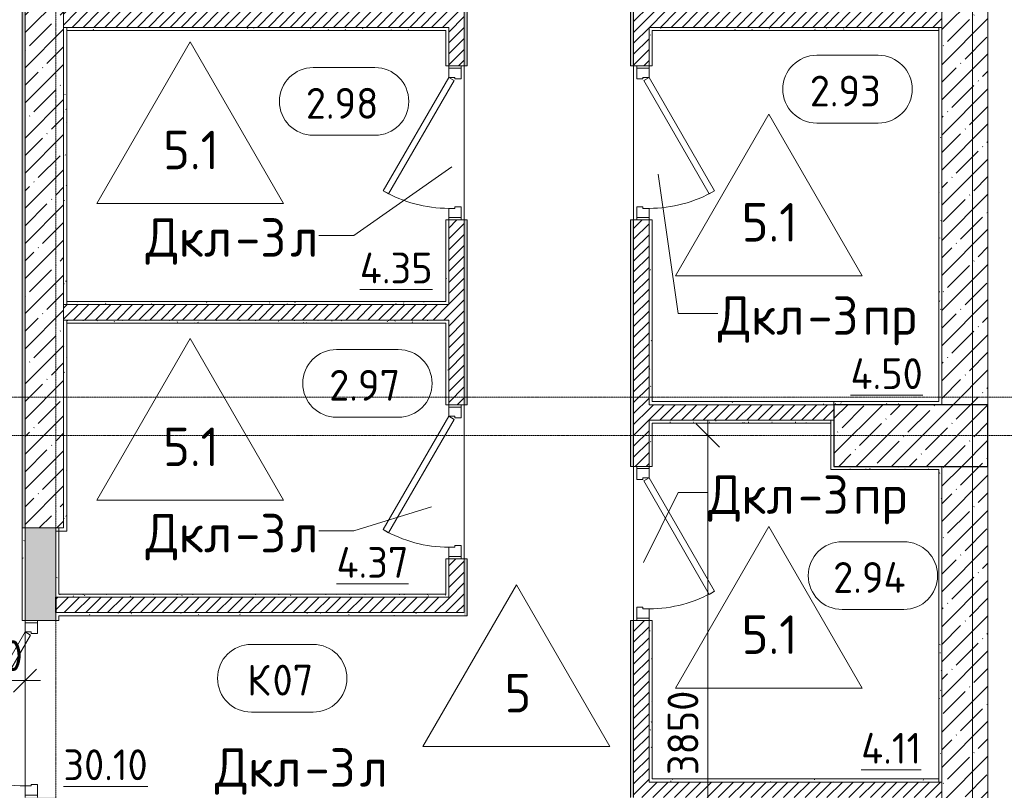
# Model space of a CAD drawing. Header units: millimetres. Extents: x 86102 to 162330, y -10965 to 131946.
# Tile 34 of 52: x 142185 to 148576, y 63396 to 68400. Entities that reach past the tile are written whole.
import ezdxf

# ---------------------------------------------------------------- set-up
doc = ezdxf.new("R2010")
doc.units = ezdxf.units.MM
doc.linetypes.add('4_ Штрихпунктир_ 10 х 2 мм', pattern=[14, 10, -2, 0, -2])
for name, color, linetype, lineweight in [('A-ANNO-DIMS', 7, 'Continuous', 5), ('A-ANNO-DIMS-100', 7, 'Continuous', 5), ('A-AREA-IDEN', 7, 'Continuous', 5), ('A-DOOR', 7, 'Continuous', 13), ('A-DOOR-FRAM', 7, 'Continuous', 13), ('A-DOOR-IDEN', 7, 'Continuous', 5), ('A-FLOR', 7, 'Continuous', 13), ('A-FLOR-IDEN', 7, 'Continuous', 5), ('A-WALL', 7, 'Continuous', 13), ('A-WALL-PATT', 7, 'Continuous', 13), ('I-WALL', 7, 'Continuous', 13), ('S-COLS', 7, 'Continuous', 25), ('S-GRID', 7, 'Continuous', 5)]:
    doc.layers.add(name, color=color, linetype=linetype, lineweight=lineweight)
doc.styles.add('GOST Common_2', font='GOST_Common.ttf', dxfattribs={"height": 200})
doc.styles.add('GOST Common_3', font='GOST_Common.ttf', dxfattribs={"height": 250})
doc.dimstyles.new('2_мм_1', dxfattribs={"dimscale": 304.8, "dimtxt": 201.142999, "dimasz": 0.492126, "dimexe": 0.328084, "dimexo": 0.492126, "dimgap": 0, "dimtad": 1, "dimdec": 0, "dimdsep": 46, "dimtxsty": 'GOST Common_2', "dimblk1": 'OBLIQUE', "dimblk2": 'OBLIQUE', "dimsah": 1, "dimcen": 0.09, "dimdle": 0.328084, "dimadec": 5, "dimazin": 2, "dimtfac": 1, "dimtdec": 4, "dimtix": 1, "dimtmove": 0, "dimatfit": 3, "dimfxl": 1, "dimtvp": 1, "dimtolj": 1, "dimtzin": 0, "dimarcsym": 2})
pattern_1 = [(0, (0, 0), (203.2, 50.8), [3.353, -149.047, 3.353, -149.047, -812.8]), (0, (0, 0), (203.2, 50.8), [-304.8, 3.353, -301.447, 3.353, -149.047, -355.6]), (0, (0, 0), (203.2, 50.8), [-762, 3.353, -98.247, 3.353, -250.647]), (120, (76.2, 25.4), (-145.59409, 150.576362), [3.353, -149.047, 3.353, -149.047, -812.8]), (120, (76.2, 25.4), (-145.59409, 150.576362), [-304.8, 3.353, -301.447, 3.353, -149.047, -355.6]), (120, (76.2, 25.4), (-145.59409, 150.576362), [-762, 3.353, -98.247, 3.353, -250.647]), (240, (101.6, 127), (-57.60591, -201.376362), [3.353, -149.047, 3.353, -149.047, -812.8]), (240, (101.6, 127), (-57.60591, -201.376362), [-304.8, 3.353, -301.447, 3.353, -149.047, -355.6]), (240, (101.6, 127), (-57.60591, -201.376362), [-762, 3.353, -98.247, 3.353, -250.647])]
pattern_2 = [(45, (0, 0), (-35.355339, 35.355339), [])]
pattern_3 = [(45, (0, 0), (-114.04925, 114.04925), []), (45, (114.05, 0), (-114.04925, 114.04925), [201.612, -40.322, 3.353, -36.97])]

# ---------------------------------------------------------------- blocks, each defined once
blk = doc.blocks.new('Наметкина 10_РД_АР_П_Отделка_R21_rvt-1--02_Подвал_МП_часть В')
at = {"layer": 'A-WALL-PATT', "lineweight": 5}
h = blk.add_hatch(dxfattribs=at)
h.set_pattern_fill('FP_5', color=256, style=0, pattern_type=2)
h.set_pattern_definition(pattern_1)
h.paths.add_polyline_path([(145090, 64530), (145090, 64900), (145070, 64900), (145070, 64530)])
h.paths.add_polyline_path([(145090, 65900), (145090, 67100), (145070, 67100), (145070, 65900)])
h.paths.add_polyline_path([(145070, 68100), (145090, 68100), (145090, 69500), (145070, 69500)])
h.paths.add_polyline_path([(145070, 70500), (145090, 70500), (145090, 71300), (145070, 71300)])
h.paths.add_polyline_path([(145090, 72300), (145090, 73150), (145070, 73150), (145070, 72300)])
h.paths.add_polyline_path([(145090, 74150), (145090, 74840), (145070, 74840), (145070, 74150)])
h.paths.add_polyline_path([(145070, 75840), (145090, 75840), (145090, 76940), (145070, 76940), (145070, 76429.1)])
h.paths.add_polyline_path([(145070, 77940), (145090, 77940), (145090, 78550), (145070, 78550), (145070, 78504)])
h = blk.add_hatch(dxfattribs=at)
h.set_pattern_fill('FP_5', color=256, style=0, pattern_type=2)
h.set_pattern_definition(pattern_1)
h.paths.add_polyline_path([(146170, 61250), (146170, 62350), (146150, 62350), (146150, 61250)])
h.paths.add_polyline_path([(146150, 63350), (146170, 63350), (146170, 64500), (146150, 64500)])
h.paths.add_polyline_path([(146170, 65500), (146170, 67100), (146150, 67100), (146150, 65500)])
h.paths.add_polyline_path([(146150, 68100), (146170, 68100), (146170, 69500), (146150, 69500)])
h.paths.add_polyline_path([(146170, 70500), (146170, 71300), (146150, 71300), (146150, 70500)])
h.paths.add_polyline_path([(146170, 72300), (146170, 73150), (146150, 73150), (146150, 72300)])
h.paths.add_polyline_path([(146150, 74150), (146170, 74150), (146170, 74880), (146150, 74880)])
h.paths.add_polyline_path([(146150, 75880), (146170, 75880), (146170, 76960), (146150, 76960), (146150, 76429.1)])
h.paths.add_polyline_path([(146150, 77960), (146170, 77960), (146170, 78550), (146150, 78550), (146150, 78413.2)])
h = blk.add_hatch(dxfattribs=at)
h.set_pattern_fill('FP_5', color=256, style=0, pattern_type=2)
h.set_pattern_definition(pattern_1)
h.paths.add_polyline_path([(142200, 65100.1), (142220, 65100.1), (142220, 76580), (142200, 76580), (142200, 67288)])
h = blk.add_hatch(dxfattribs=at)
h.set_pattern_fill('FP_5', color=256, style=0, pattern_type=2)
h.set_pattern_definition(pattern_1)
h.paths.add_polyline_path([(142490, 66550), (142490, 68350), (142470, 68350), (142470, 66550)])
h = blk.add_hatch(dxfattribs=at)
h.set_pattern_fill('FP_5', color=256, style=0, pattern_type=2)
h.set_pattern_definition(pattern_1)
h.paths.add_polyline_path([(144950, 68330), (144950, 68350), (142490, 68350), (142490, 68330)])
h = blk.add_hatch(dxfattribs=at)
h.set_pattern_fill('FP_5', color=256, style=0, pattern_type=2)
h.set_pattern_definition(pattern_1)
h.paths.add_polyline_path([(144970, 66570), (144970, 67100), (144950, 67100), (144950, 66570)])
h.paths.add_polyline_path([(144950, 68100), (144970, 68100), (144970, 68350), (144950, 68350), (144950, 68330)])
h = blk.add_hatch(dxfattribs=at)
h.set_pattern_fill('FP_5', color=256, style=0, pattern_type=2)
h.set_pattern_definition(pattern_1)
h.paths.add_polyline_path([(146290, 65920), (146290, 67100), (146270, 67100), (146270, 65920)])
h.paths.add_polyline_path([(146290, 68100), (146290, 68350), (146270, 68350), (146270, 68100)])
h = blk.add_hatch(dxfattribs=at)
h.set_pattern_fill('FP_5', color=256, style=0, pattern_type=2)
h.set_pattern_definition(pattern_1)
h.paths.add_polyline_path([(148150, 68330), (148150, 68350), (146290, 68350), (146290, 68330)])
h = blk.add_hatch(dxfattribs=at)
h.set_pattern_fill('FP_5', color=256, style=0, pattern_type=2)
h.set_pattern_definition(pattern_1)
h.paths.add_polyline_path([(148170, 65920), (148170, 68350), (148150, 68350), (148150, 65920)])
h = blk.add_hatch(dxfattribs=at)
h.set_pattern_fill('FP_5', color=256, style=0, pattern_type=2)
h.set_pattern_definition(pattern_1)
h.paths.add_polyline_path([(143956.3, 66550), (144970, 66550), (144970, 66570), (142490, 66570), (142490, 66550)])
h = blk.add_hatch(dxfattribs=at)
h.set_pattern_fill('FP_5', color=256, style=0, pattern_type=2)
h.set_pattern_definition(pattern_1)
h.paths.add_polyline_path([(142490, 65100), (142490, 66450), (142470, 66450), (142470, 65100)])
h = blk.add_hatch(dxfattribs=at)
h.set_pattern_fill('FP_5', color=256, style=0, pattern_type=2)
h.set_pattern_definition(pattern_1)
h.paths.add_polyline_path([(144950, 66430), (144950, 66450), (142490, 66450), (142490, 66430), (143956.3, 66430)])
h = blk.add_hatch(dxfattribs=at)
h.set_pattern_fill('FP_5', color=256, style=0, pattern_type=2)
h.set_pattern_definition(pattern_1)
h.paths.add_polyline_path([(144970, 64670), (144970, 64900), (144950, 64900), (144950, 64670)])
h.paths.add_polyline_path([(144950, 65900), (144970, 65900), (144970, 66450), (144950, 66450), (144950, 66430)])
h = blk.add_hatch(dxfattribs=at)
h.set_pattern_fill('FP_5', color=256, style=0, pattern_type=2)
h.set_pattern_definition(pattern_1)
h.paths.add_polyline_path([(147470, 65900), (147470, 65920), (146270, 65920), (146270, 65900)])
h = blk.add_hatch(dxfattribs=at)
h.set_pattern_fill('FP_5', color=256, style=0, pattern_type=2)
h.set_pattern_definition(pattern_1)
h.paths.add_polyline_path([(147470, 65900), (148170, 65900), (148170, 65920), (147470, 65920)])
h = blk.add_hatch(dxfattribs=at)
h.set_pattern_fill('FP_5', color=256, style=0, pattern_type=2)
h.set_pattern_definition(pattern_1)
h.paths.add_polyline_path([(146290, 63470), (146290, 64500), (146270, 64500), (146270, 63470)])
h.paths.add_polyline_path([(146290, 65500), (146290, 65800), (146270, 65800), (146270, 65500)])
h = blk.add_hatch(dxfattribs=at)
h.set_pattern_fill('FP_5', color=256, style=0, pattern_type=2)
h.set_pattern_definition(pattern_1)
h.paths.add_polyline_path([(147450, 65780), (147450, 65800), (146290, 65800), (146290, 65780)])
h = blk.add_hatch(dxfattribs=at)
h.set_pattern_fill('FP_5', color=256, style=0, pattern_type=2)
h.set_pattern_definition(pattern_1)
h.paths.add_polyline_path([(148150, 65480), (148150, 65500), (147450, 65500), (147450, 65480), (148075.1, 65480)])
h = blk.add_hatch(dxfattribs=at)
h.set_pattern_fill('FP_5', color=256, style=0, pattern_type=2)
h.set_pattern_definition(pattern_1)
h.paths.add_polyline_path([(148150, 63450), (148170, 63450), (148170, 65500), (148150, 65500), (148150, 65002.7)])
h = blk.add_hatch(dxfattribs=at)
h.set_pattern_fill('FP_5', color=256, style=0, pattern_type=2)
h.set_pattern_definition(pattern_1)
h.paths.add_polyline_path([(142220, 60500), (142220, 63350), (142200, 63350), (142200, 60500)])
h.paths.add_polyline_path([(142220, 64500), (142220, 65100), (142200, 65100), (142200, 64500)])
h = blk.add_hatch(dxfattribs=at)
h.set_pattern_fill('FP_5', color=256, style=0, pattern_type=2)
h.set_pattern_definition(pattern_1)
h.paths.add_polyline_path([(142440, 64650), (142440, 65100), (142420, 65100), (142420, 64650)])
h = blk.add_hatch(dxfattribs=at)
h.set_pattern_fill('FP_5', color=256, style=0, pattern_type=2)
h.set_pattern_definition(pattern_1)
h.paths.add_polyline_path([(142440, 64650), (144970, 64650), (144970, 64670), (142440, 64670)])
h = blk.add_hatch(dxfattribs=at)
h.set_pattern_fill('FP_5', color=256, style=0, pattern_type=2)
h.set_pattern_definition(pattern_1)
h.paths.add_polyline_path([(145070, 64530), (145070, 64550), (142420, 64550), (142420, 64530), (143956.3, 64530)])
h = blk.add_hatch(dxfattribs=at)
h.set_pattern_fill('FP_5', color=256, style=0, pattern_type=2)
h.set_pattern_definition(pattern_1)
h.paths.add_polyline_path([(148150, 63450), (148150, 63470), (146270, 63470), (146270, 63450)])
at = {"layer": 'A-WALL'}
for p, q in [((142200, 76580), (142200, 65100.1)), ((142220, 65100.1), (142220, 76580)), ((145070, 69500), (145070, 68100)), ((145090, 68100), (145090, 69500)), ((146150, 69500), (146150, 68100)), ((146170, 68100), (146170, 69500)), ((142470, 68350), (142470, 66550)), ((142490, 68350), (142470, 68350)), ((144950, 68350), (142490, 68350)), ((142490, 68350), (142490, 68330)), ((142490, 66550), (142490, 68350)), ((142490, 68330), (144950, 68330)), ((144970, 68350), (144950, 68350)), ((144950, 68330), (144950, 68100)), ((144970, 68100), (144970, 68350)), ((146270, 68350), (146270, 68100)), ((146290, 68350), (146270, 68350)), ((148150, 68350), (146290, 68350)), ((146290, 68330), (148150, 68330)), ((146290, 68100), (146290, 68330)), ((148170, 68350), (148150, 68350)), ((148150, 68350), (148150, 65920)), ((148150, 68330), (148150, 68350)), ((148170, 65920), (148170, 68350)), ((144950, 68100), (144970, 68100)), ((145070, 68100), (145090, 68100)), ((146150, 68100), (146170, 68100)), ((146270, 68100), (146290, 68100)), ((144970, 67100), (144950, 67100)), ((144950, 67100), (144950, 66570)), ((144970, 66570), (144970, 67100)), ((145070, 67100), (145070, 65900)), ((145090, 67100), (145070, 67100)), ((145090, 65900), (145090, 67100)), ((146170, 67100), (146150, 67100)), ((146150, 67100), (146150, 65500)), ((146170, 65500), (146170, 67100)), ((146270, 67100), (146270, 65920)), ((146290, 67100), (146270, 67100)), ((146290, 65920), (146290, 67100)), ((142470, 66550), (142490, 66550)), ((144950, 66570), (142490, 66570)), ((142490, 66570), (142490, 66550)), ((142490, 66550), (144970, 66550)), ((144970, 66550), (144970, 66570)), ((142470, 66450), (142470, 65100)), ((142490, 66450), (142470, 66450)), ((144950, 66450), (142490, 66450)), ((142490, 66450), (142490, 66430)), ((142490, 65100), (142490, 66450)), ((142490, 66430), (144950, 66430)), ((144970, 66450), (144950, 66450)), ((144950, 66430), (144950, 65900)), ((144970, 65900), (144970, 66450)), ((144950, 65900), (144970, 65900)), ((145070, 65900), (145090, 65900)), ((146270, 65920), (146270, 65900)), ((146270, 65900), (147470, 65900)), ((147470, 65920), (146290, 65920)), ((148150, 65920), (147470, 65920)), ((147470, 65920), (147470, 65900)), ((147470, 65900), (147470, 65920)), ((147470, 65900), (148170, 65900)), ((148170, 65900), (148170, 65920)), ((146270, 65800), (146270, 65500)), ((146290, 65800), (146270, 65800)), ((147450, 65800), (146290, 65800)), ((146290, 65780), (147450, 65780)), ((146290, 65500), (146290, 65780)), ((147470, 65800), (147450, 65800)), ((147450, 65800), (147450, 65500)), ((147450, 65780), (147450, 65800)), ((147470, 65500), (147470, 65800)), ((146150, 65500), (146170, 65500)), ((146270, 65500), (146290, 65500)), ((147450, 65500), (147450, 65480)), ((147450, 65480), (148150, 65480)), ((148150, 65500), (147470, 65500)), ((148170, 65500), (148150, 65500)), ((148150, 65480), (148150, 63450)), ((148170, 63450), (148170, 65500)), ((142200, 65100.1), (142220, 65100.1)), ((142220, 65100), (142200, 65100)), ((142200, 65100), (142200, 64500)), ((142220, 64500), (142220, 65100)), ((142420, 65100), (142420, 64650)), ((142440, 65100), (142420, 65100)), ((142470, 65100), (142420, 65100)), ((142420, 65100), (142420, 65080)), ((142420, 65080), (142490, 65080)), ((142440, 64670), (142440, 65100)), ((142490, 65080), (142490, 65100)), ((144970, 64900), (144950, 64900)), ((144950, 64900), (144950, 64670)), ((144970, 64670), (144970, 64900)), ((145070, 64900), (145070, 64550)), ((145090, 64900), (145070, 64900)), ((145090, 64530), (145090, 64900)), ((142420, 64650), (142440, 64650)), ((144950, 64670), (142440, 64670)), ((142440, 64650), (144970, 64650)), ((144970, 64650), (144970, 64670)), ((145070, 64550), (142420, 64550)), ((142420, 64550), (142420, 64530)), ((142200, 64500), (142220, 64500)), ((142420, 64530), (142420, 64500)), ((142420, 64500), (142440, 64500)), ((142440, 64530), (145070, 64530)), ((142440, 64500), (142440, 64530)), ((145070, 64530), (145090, 64530)), ((146170, 64500), (146150, 64500)), ((146150, 64500), (146150, 63350)), ((146170, 63350), (146170, 64500)), ((146270, 64500), (146270, 63470)), ((146290, 64500), (146270, 64500)), ((146290, 63470), (146290, 64500)), ((146270, 63470), (146270, 63450)), ((148150, 63470), (146290, 63470)), ((148150, 63450), (148150, 63470)), ((146270, 63450), (148150, 63450)), ((148150, 63450), (148170, 63450))]:
    blk.add_line(p, q, dxfattribs=at)
blk = doc.blocks.new('АР_Дверь однопольная - 1000х2100h_850__Кладовая-4627048--02_Подвал_МП_часть В')
at = {"layer": 'A-DOOR'}
for p, q in [((311.1, 475), (-425, 50)), ((331.1, 440.4), (311.1, 475)), ((-405, 15.4), (331.1, 440.4)), ((-425, 50), (-405, 15.4))]:
    blk.add_line(p, q, dxfattribs=at)
at = {"layer": 'A-DOOR', "lineweight": 5}
blk.add_arc((-425, 50), 850, 360, 30, dxfattribs=at)
at = {"layer": 'A-DOOR-FRAM'}
for p, q in [((-485, 50), (-500, 50)), ((-425, 50), (-485, 50)), ((-485, 50), (-485, -30)), ((-425, 10), (-425, 50)), ((-415, 10), (-425, 10)), ((-415, -30), (-415, 10)), ((425, 10), (415, 10)), ((415, 10), (415, -30)), ((485, 50), (425, 50)), ((425, 50), (425, 10)), ((485, -30), (485, 50)), ((485, 50), (500, 50)), ((-485, -30), (-500, -30)), ((-485, -30), (-415, -30)), ((415, -30), (485, -30)), ((485, -30), (500, -30))]:
    blk.add_line(p, q, dxfattribs=at)
blk = doc.blocks.new('АР_Дверь однопольная - 1150х2100h_кл_ коридор-4724467--02_Подвал_МП_часть В')
at = {"layer": 'A-DOOR'}
for p, q in [((-366, 600), (-386, 565.4)), ((500, 100), (-366, 600)), ((-386, 565.4), (480, 65.4)), ((480, 65.4), (500, 100))]:
    blk.add_line(p, q, dxfattribs=at)
at = {"layer": 'A-DOOR', "lineweight": 5}
blk.add_arc((500, 100), 1000, 150, 180, dxfattribs=at)
at = {"layer": 'A-DOOR-FRAM'}
for p, q in [((-560, 100), (-575, 100)), ((-500, 100), (-560, 100)), ((-560, 100), (-560, 20)), ((-500, 60), (-500, 100)), ((560, 100), (500, 100)), ((500, 100), (500, 60)), ((560, 20), (560, 100)), ((560, 100), (575, 100)), ((-560, 20), (-575, 20)), ((-560, 20), (-490, 20)), ((-490, 60), (-500, 60)), ((-490, 20), (-490, 60)), ((500, 60), (490, 60)), ((490, 60), (490, 20)), ((490, 20), (560, 20)), ((560, 20), (575, 20))]:
    blk.add_line(p, q, dxfattribs=at)
blk = doc.blocks.new('АР_Дверь однопольная - 1000х2100h_850__Кладовая-4711580--02_Подвал_МП_часть В')
at = {"layer": 'A-DOOR'}
for p, q in [((-311.1, 475), (-331.1, 440.4)), ((425, 50), (-311.1, 475)), ((-331.1, 440.4), (405, 15.4)), ((405, 15.4), (425, 50))]:
    blk.add_line(p, q, dxfattribs=at)
at = {"layer": 'A-DOOR', "lineweight": 5}
blk.add_arc((425, 50), 850, 150, 180, dxfattribs=at)
at = {"layer": 'A-DOOR-FRAM'}
for p, q in [((-485, 50), (-500, 50)), ((-425, 50), (-485, 50)), ((-485, 50), (-485, -30)), ((-425, 10), (-425, 50)), ((-415, 10), (-425, 10)), ((-415, -30), (-415, 10)), ((425, 10), (415, 10)), ((415, 10), (415, -30)), ((485, 50), (425, 50)), ((425, 50), (425, 10)), ((485, -30), (485, 50)), ((485, 50), (500, 50)), ((-485, -30), (-500, -30)), ((-485, -30), (-415, -30)), ((415, -30), (485, -30)), ((485, -30), (500, -30))]:
    blk.add_line(p, q, dxfattribs=at)
blk = doc.blocks.new('Марка помещения _Номер_ - 2 мм-68851--02_Подвал_МП_часть В')
at = {"layer": 'A-AREA-IDEN'}
for p, q in [((-2.027, 2.21), (1.973, 2.21)), ((-2.027, -2.19), (1.973, -2.19))]:
    blk.add_line(p, q, dxfattribs=at)
for centre, start, end in [((-2.027, 0.01), 90, 270), ((1.973, 0.01), 270, 90)]:
    blk.add_arc(centre, 2.2, start, end, dxfattribs=at)
blk = doc.blocks.new('DIMBLOCK29--02_Подвал_МП_часть В')
at = {"layer": 'A-ANNO-DIMS-100'}
for p, q in [((142220, 64950), (142220, 64009.1)), ((142220, 64109.1), (142220, 64950)), ((141820, 64065.1), (141820, 64209.1)), ((141820, 64109.1), (142320, 64109.1)), ((141820, 64109.1), (141820, 64065.1))]:
    blk.add_line(p, q, dxfattribs=at)
at = {"layer": 'A-ANNO-DIMS-100', "lineweight": 25}
for p, q in [((141820, 64109.1), (141895, 64184.1)), ((142220, 64109.1), (142295, 64184.1)), ((141820, 64109.1), (141745, 64034.1)), ((142220, 64109.1), (142145, 64034.1))]:
    blk.add_line(p, q, dxfattribs=at)
at = {"layer": 'A-ANNO-DIMS-100', "color": 0, "insert": (141800.1, 64370.4), "char_height": 200, "width": 527.745, "attachment_point": 1, "line_spacing_factor": 1.022761, "style": 'GOST Common_2'}
blk.add_mtext('400', dxfattribs=at)
blk = doc.blocks.new('_Oblique')
at = {"color": 0, "linetype": 'ByBlock', "lineweight": -2}
blk.add_line((-0.5, -0.5), (0.5, 0.5), dxfattribs=at)
blk = doc.blocks.new('DIMBLOCK145--02_Подвал_МП_часть В')
at = {"layer": 'A-ANNO-DIMS-100', "lineweight": 25}
for p, q in [((146651.6, 65700), (146576.6, 65775)), ((146651.6, 65700), (146726.6, 65625)), ((146651.6, 61850), (146576.6, 61925)), ((146651.6, 61850), (146726.6, 61775))]:
    blk.add_line(p, q, dxfattribs=at)
at = {"layer": 'A-ANNO-DIMS-100'}
for p, q in [((146651.6, 61850), (146651.6, 65800)), ((146695.5, 65700), (146551.6, 65700)), ((146651.6, 65700), (146695.5, 65700)), ((146695.5, 61850), (146551.6, 61850)), ((146651.6, 61850), (146695.5, 61850))]:
    blk.add_line(p, q, dxfattribs=at)
at = {"layer": 'A-ANNO-DIMS-100', "color": 0, "insert": (146390.2, 63495.4), "char_height": 200, "width": 670.931, "attachment_point": 1, "rotation": 90, "line_spacing_factor": 1.022761, "style": 'GOST Common_2'}
blk.add_mtext('3850', dxfattribs=at)
blk = doc.blocks.new('Марка полов - Марка полов-4106608--02_Подвал_МП_часть В')
at = {"layer": 'A-FLOR-IDEN'}
for p, q in [((0, 7), (-6.062, -3.5)), ((6.062, -3.5), (0, 7)), ((-6.062, -3.5), (6.062, -3.5))]:
    blk.add_line(p, q, dxfattribs=at)

msp = doc.modelspace()

# ---------------------------------------------------------------- hatches: boundary and pattern name
at = {"layer": 'A-WALL-PATT', "lineweight": 5}
h = msp.add_hatch(dxfattribs=at)
h.set_pattern_fill('FP_3', color=256, style=0, pattern_type=2)
h.set_pattern_definition(pattern_3)
h.paths.add_polyline_path([(142220, 65100), (142470, 65100), (142470, 78550), (142220, 78550), (142220, 67287.99162)])
h = msp.add_hatch(dxfattribs=at)
h.set_pattern_fill('FP_2', color=256, style=0, pattern_type=2)
h.set_pattern_definition(pattern_2)
h.paths.add_polyline_path([(145070, 64550), (145070, 64900), (144970, 64900), (144970, 64550)])
h.paths.add_polyline_path([(144970, 65900), (145070, 65900), (145070, 67100), (144970, 67100), (144970, 66450)])
h.paths.add_polyline_path([(145070, 68100), (145070, 69500), (144970, 69500), (144970, 68100)])
h.paths.add_polyline_path([(145070, 70500), (145070, 71300), (144970, 71300), (144970, 70500)])
h.paths.add_polyline_path([(144970, 72300), (145070, 72300), (145070, 73150), (144970, 73150), (144970, 72750)])
h.paths.add_polyline_path([(144970, 74150), (145070, 74150), (145070, 74840), (144970, 74840), (144970, 74450)])
h.paths.add_polyline_path([(145070, 75840), (145070, 76940), (144970, 76940), (144970, 75840)])
h.paths.add_polyline_path([(144970, 77940), (145070, 77940), (145070, 78504), (145066.4, 78504), (145063.571573, 78505.171573), (145062.4, 78508), (145062.4, 78538.5), (145060.349747, 78543.449747), (145055.4, 78545.5), (144984.6, 78545.5), (144979.650253, 78543.449747), (144977.6, 78538.5), (144977.6, 78508), (144976.428427, 78505.171573), (144973.6, 78504), (144970, 78504)])
h = msp.add_hatch(dxfattribs=at)
h.set_pattern_fill('FP_2', color=256, style=0, pattern_type=2)
h.set_pattern_definition(pattern_2)
h.paths.add_polyline_path([(146270.000003, 61250), (146270.000003, 62350), (146170.000003, 62350), (146170.000003, 61250)])
h.paths.add_polyline_path([(146270.000003, 63350), (146270.000003, 64500), (146170.000003, 64500), (146170.000003, 63350)])
h.paths.add_polyline_path([(146270.000003, 65500), (146270.000003, 67100), (146170.000003, 67100), (146170.000003, 65500)])
h.paths.add_polyline_path([(146270.000003, 68100), (146270.000003, 69500), (146170.000003, 69500), (146170.000003, 68100)])
h.paths.add_polyline_path([(146270.000003, 70500), (146270.000003, 71300), (146170.000003, 71300), (146170.000003, 70500)])
h.paths.add_polyline_path([(146170.000003, 72300), (146270.000003, 72300), (146270.000003, 73150), (146170.000003, 73150)])
h.paths.add_polyline_path([(146270.000003, 74150), (146270.000003, 74880), (146170.000003, 74880), (146170.000003, 74150)])
h.paths.add_polyline_path([(146170.000003, 75880), (146270.000003, 75880), (146270.000003, 76960), (146170.000003, 76960), (146170.000003, 76429.065445)])
h.paths.add_polyline_path([(146255.400003, 77960), (146270.000003, 77960), (146270.000003, 78504), (146266.400003, 78504), (146263.571576, 78505.171573), (146262.400003, 78508), (146262.400003, 78538.5), (146260.349751, 78543.449747), (146255.400003, 78545.5), (146184.600003, 78545.5), (146179.650256, 78543.449747), (146177.600003, 78538.5), (146177.25842, 78507.175344), (146176.42843, 78505.171573), (146173.600003, 78504), (146170.000003, 78504), (146170.000003, 77960), (146177.600003, 77960)])
h = msp.add_hatch(dxfattribs=at)
h.set_pattern_fill('FP_3', color=256, style=0, pattern_type=2)
h.set_pattern_definition(pattern_3)
h.paths.add_polyline_path([(148470.000003, 65900), (148470.000003, 70990), (148170.000003, 70990), (148170.000003, 65900)])
h = msp.add_hatch(dxfattribs=at)
h.set_pattern_fill('FP_2', color=256, style=0, pattern_type=2)
h.set_pattern_definition(pattern_2)
h.paths.add_polyline_path([(144970, 68350), (144970, 68450), (142470, 68450), (142470, 68350)])
h = msp.add_hatch(dxfattribs=at)
h.set_pattern_fill('FP_2', color=256, style=0, pattern_type=2)
h.set_pattern_definition(pattern_2)
h.paths.add_polyline_path([(148170.000003, 68350), (148170.000003, 68450), (146270.000003, 68450), (146270.000003, 68350)])
h = msp.add_hatch(dxfattribs=at)
h.set_pattern_fill('FP_2', color=256, style=0, pattern_type=2)
h.set_pattern_definition(pattern_2)
h.paths.add_polyline_path([(144970, 66450), (144970, 66550), (142470, 66550), (142470, 66450), (143956.285172, 66450)])
h = msp.add_hatch(dxfattribs=at)
h.set_pattern_fill('FP_2', color=256, style=0, pattern_type=2)
h.set_pattern_definition(pattern_2)
h.paths.add_polyline_path([(147470, 65800), (147470, 65900), (146270.000003, 65900), (146270.000003, 65800)])
h = msp.add_hatch(dxfattribs=at)
h.set_pattern_fill('FP_3', color=256, style=0, pattern_type=2)
h.set_pattern_definition(pattern_3)
h.paths.add_polyline_path([(148470.000003, 60500), (148470.000003, 65500), (148170.000003, 65500), (148170.000003, 60500)])
h = msp.add_hatch(dxfattribs=at)
h.set_pattern_fill('FP_1', color=256, style=0, pattern_type=2)
h.set_pattern_definition([(135, (150.28, 188.64), (-282.8427, 3e-14), [5, -395]), (135, (174.9, 237.36), (-282.8427, 3e-14), [5, -395]), (135, (211.96, 236.53), (-282.8427, 3e-14), [5, -395]), (135, (114.96, 223.96), (-282.8427, 3e-14), [5, -395]), (135, (77.54, 223.96), (-282.8427, 3e-14), [5, -395]), (135, (57.44, 184.52), (-282.8427, 3e-14), [5, -395]), (135, (66.21, 142.9), (-282.8427, 3e-14), [5, -395]), (135, (107.33, 161), (-282.8427, 3e-14), [5, -395]), (135, (99.08, 130.94), (-282.8427, 3e-14), [5, -395]), (135, (22.6, 136.46), (-282.8427, 3e-14), [5, -395]), (135, (21.16, 168.08), (-282.8427, 3e-14), [5, -395]), (135, (46.13, 96.12), (-282.8427, 3e-14), [5, -395]), (135, (3.54, 74.6), (-282.8427, 3e-14), [5, -395]), (135, (40.3, 47.56), (-282.8427, 3e-14), [5, -395]), (135, (39.77, 18.47), (-282.8427, 3e-14), [5, -395]), (135, (76.94, 37.28), (-282.8427, 3e-14), [5, -395]), (135, (114.18, 62.4), (-282.8427, 3e-14), [5, -395]), (135, (139.87, 90.2), (-282.8427, 3e-14), [5, -395]), (135, (141.44, 15.82), (-282.8427, 3e-14), [5, -395]), (135, (188.69, 26.73), (-282.8427, 3e-14), [5, -395]), (135, (176.14, 51.36), (-282.8427, 3e-14), [5, -395]), (135, (177.03, 0), (-282.8427, 3e-14), [5, -395]), (135, (276.61, 8.22), (-282.8427, 3e-14), [5, -395]), (135, (271.19, 31.72), (-282.8427, 3e-14), [5, -395]), (135, (268.29, 119.65), (-282.8427, 3e-14), [5, -395]), (135, (237.92, 101.95), (-282.8427, 3e-14), [5, -395]), (135, (237.92, 158.27), (-282.8427, 3e-14), [5, -395]), (135, (260.4, 204.35), (-282.8427, 3e-14), [5, -395]), (135, (275.54, 235.4), (-282.8427, 3e-14), [5, -395]), (135, (117.62, 268.96), (-282.8427, 3e-14), [5, -395]), (135, (203.62, 273.83), (-282.8427, 3e-14), [5, -395]), (135, (47.24, 279.3), (-282.8427, 3e-14), [5, -395]), (135, (23.2, 266.16), (-282.8427, 3e-14), [5, -395]), (135, (42.78, 232.52), (-282.8427, 3e-14), [5, -395]), (135, (177.76, 90.57), (-282.8427, 3e-14), [5, -395]), (135, (181.12, 121.8), (-282.8427, 3e-14), [5, -395]), (135, (206.73, 172.06), (-282.8427, 3e-14), [5, -395]), (135, (143.14, 136.62), (-282.8427, 3e-14), [5, -395]), (135, (211.51, 131.86), (-282.8427, 3e-14), [5, -395]), (135, (81.47, 95.1), (-282.8427, 3e-14), [5, -395]), (135, (235.13, 60.46), (-282.8427, 3e-14), [5, -395]), (135, (242.24, 4.89), (-282.8427, 3e-14), [5, -395]), (45, (0, 106.07), (-282.8427, 0), []), (45, (106.07, 0), (-282.8427, 0), []), (45, (176.78, 0), (-282.8427, 0), []), (45, (0, 176.78), (-282.8427, 0), [])])
h.paths.add_polyline_path([(142420, 60500), (142420, 63349.862836), (142220, 63349.862836), (142220, 60500)])
h.paths.add_polyline_path([(142420, 64499.862836), (142420, 65100.137164), (142220, 65100.137164), (142220, 64499.862836)])
h = msp.add_hatch(dxfattribs=at)
h.set_pattern_fill('FP_2', color=256, style=0, pattern_type=2)
h.set_pattern_definition(pattern_2)
h.paths.add_polyline_path([(144970, 64550), (144970, 64650), (142420, 64650), (142420, 64550), (143956.285172, 64550)])
h = msp.add_hatch(dxfattribs=at)
h.set_pattern_fill('FP_2', color=256, style=0, pattern_type=2)
h.set_pattern_definition(pattern_2)
h.paths.add_polyline_path([(148170.000003, 63350), (148170.000003, 63450), (146270.000003, 63450), (146270.000003, 63350)])
at = {"layer": 'S-COLS', "lineweight": 5}
h = msp.add_hatch(dxfattribs=at)
h.set_pattern_fill('FP_3', color=256, style=0, pattern_type=2)
h.set_pattern_definition(pattern_3)
h.paths.add_polyline_path([(148470, 65500), (148470, 65900), (147470, 65900), (147470, 65500), (148075.123582, 65500)])

# ---------------------------------------------------------------- linework, layer by layer
at = {"layer": 'A-DOOR-IDEN'}
for p, q in [((144989.265299, 67443.680261), (144353.40359, 66999.776804)), ((146329.793753, 67397.880222), (146458.452702, 66493.097)), ((144353.40359, 66999.776804), (144127.624309, 66999.776804)), ((146458.452702, 66493.097), (146716.760383, 66493.097)), ((146233.093083, 64876.66014), (146458.452702, 65330.247691)), ((146458.452702, 65330.247691), (146654.346655, 65330.247691)), ((144857.294001, 65236.160366), (144353.40359, 65080.194286)), ((144353.40359, 65080.194286), (144127.624309, 65080.194286))]:
    msp.add_line(p, q, dxfattribs=at)
at = {"layer": 'A-FLOR'}
for p, q in [((145070, 68100), (145070, 67100)), ((146170.000003, 67100), (146170.000003, 68100)), ((145070, 65900), (145070, 64900)), ((146170.000003, 64500), (146170.000003, 65500)), ((142220, 64499.862836), (142220, 64484.862836)), ((142220, 64484.862836), (142220, 64499.862836)), ((142220, 64344.862836), (142220, 63424.862836)), ((142220, 63424.862836), (142220, 64344.862836))]:
    msp.add_line(p, q, dxfattribs=at)
at = {"layer": 'A-WALL'}
for p, q in [((142220, 78550), (142220, 65100)), ((142470, 65100), (142470, 78550)), ((148170.000003, 70990), (148170.000003, 65900)), ((148470.000003, 65900), (148470.000003, 70990)), ((148170.000003, 65900), (148470.000003, 65900)), ((148170.000003, 65500), (148170.000003, 60500)), ((148470.000003, 65500), (148170.000003, 65500)), ((148470.000003, 60200), (148470.000003, 65500)), ((142220, 65100), (142470, 65100))]:
    msp.add_line(p, q, dxfattribs=at)
at = {"layer": 'A-WALL', "lineweight": 25}
for p, q in [((142420, 64650), (142420, 64550)), ((142420, 64550), (142420, 64650))]:
    msp.add_line(p, q, dxfattribs=at)
at = {"layer": 'I-WALL'}
for p, q in [((145070, 68100), (145070, 69500)), ((146170.000003, 69500), (146170.000003, 68100)), ((142470, 68350), (144970, 68350)), ((144970, 68350), (144970, 68100)), ((146270.000003, 68350), (148170.000003, 68350)), ((146270.000003, 68100), (146270.000003, 68350)), ((144970, 68100), (145070, 68100)), ((146170.000003, 68100), (146270.000003, 68100)), ((144970, 67100), (144970, 66550)), ((145070, 67100), (144970, 67100)), ((145070, 65900), (145070, 67100)), ((146170.000003, 67100), (146170.000003, 65500)), ((146270.000003, 67100), (146170.000003, 67100)), ((146270.000003, 65900), (146270.000003, 67100)), ((144970, 66550), (142470, 66550)), ((142470, 66450), (144970, 66450)), ((144970, 66450), (144970, 65900)), ((144970, 65900), (145070, 65900)), ((147470, 65900), (146270.000003, 65900)), ((147470, 65800), (147470, 65900)), ((146270.000003, 65800), (147470, 65800)), ((146270.000003, 65500), (146270.000003, 65800)), ((146170.000003, 65500), (146270.000003, 65500)), ((142420, 65100.137164), (142220, 65100.137164)), ((142220, 65100), (142220, 64499.862836)), ((142420, 64650), (142420, 65100.137164)), ((144970, 64900), (144970, 64650)), ((145070, 64900), (144970, 64900)), ((145070, 64550), (145070, 64900)), ((144970, 64650), (142420, 64650)), ((142420, 64550), (145070, 64550)), ((142420, 64499.862836), (142420, 64550)), ((142220, 64499.862836), (142420, 64499.862836)), ((146170.000003, 64500), (146170.000003, 63350)), ((146270.000003, 64500), (146170.000003, 64500)), ((146270.000003, 63450), (146270.000003, 64500)), ((148170.000003, 63450), (146270.000003, 63450))]:
    msp.add_line(p, q, dxfattribs=at)
at = {"layer": 'S-COLS'}
for p, q in [((148470, 65900), (147470, 65900)), ((147470, 65900), (147470, 65500)), ((148470, 65500), (148470, 65900)), ((147470, 65500), (148470, 65500))]:
    msp.add_line(p, q, dxfattribs=at)
at = {"layer": 'S-GRID', "linetype": '4_ Штрихпунктир_ 10 х 2 мм'}
for p, q in [((148370, 55871.201096), (148370, 128322.054704)), ((142420, 56890.207756), (142420, 100099.114671)), ((148370, 56890.207756), (148370, 75434.864592)), ((151984.481863, 65950), (110269.614367, 65950)), ((149953.595377, 65700), (129070.044808, 65700))]:
    msp.add_line(p, q, dxfattribs=at)

# ---------------------------------------------------------------- block references
at = {"lineweight": 5}
msp.add_blockref('Наметкина 10_РД_АР_П_Отделка_R21_rvt-1--02_Подвал_МП_часть В', (0, 0), dxfattribs=at)
at = {"layer": 'A-AREA-IDEN', "xscale": 99.99999999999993, "yscale": 99.99999999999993, "zscale": 99.99999999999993}
for p in [(147560.871081, 67947.938904), (144293.439584, 67868.225134), (144444.827355, 66037.366445), (147726.068493, 64789.69206), (143891.883196, 64123.071777)]:
    msp.add_blockref('Марка помещения _Номер_ - 2 мм-68851--02_Подвал_МП_часть В', p, dxfattribs=at)
at = {"layer": 'A-DOOR'}
for name, p, rotation in [('АР_Дверь однопольная - 1000х2100h_850__Кладовая-4711580--02_Подвал_МП_часть В', (145020, 67600), 90), ('АР_Дверь однопольная - 1000х2100h_850__Кладовая-4627048--02_Подвал_МП_часть В', (146220.000003, 67600), 270), ('АР_Дверь однопольная - 1000х2100h_850__Кладовая-4711580--02_Подвал_МП_часть В', (145020, 65400), 90), ('АР_Дверь однопольная - 1000х2100h_850__Кладовая-4627048--02_Подвал_МП_часть В', (146220.000003, 65000), 270), ('АР_Дверь однопольная - 1150х2100h_кл_ коридор-4724467--02_Подвал_МП_часть В', (142320, 63924.862836), 89.9999999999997)]:
    msp.add_blockref(name, p, dxfattribs=dict(at, rotation=rotation))
at = {"layer": 'A-FLOR-IDEN', "xscale": 99.99999999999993, "yscale": 99.99999999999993, "zscale": 99.99999999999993}
for p in [(143292.201292, 67556.637663), (147047.672508, 67087.334518), (143292.201292, 65629.521885), (147047.672508, 64409.960406), (145408.808797, 64030.382959)]:
    msp.add_blockref('Марка полов - Марка полов-4106608--02_Подвал_МП_часть В', p, dxfattribs=at)

# ---------------------------------------------------------------- texts
at = {"layer": 'A-AREA-IDEN', "char_height": 200, "attachment_point": 1, "style": 'GOST Common_2'}
for s, insert, width in [('2.93', (147313.356885, 68036.682086), 593.24875), ('2.98', (144042.425388, 67956.968316), 601.265625), ('\\L4.35', (144392.658606, 66887.715136), 617.299375), ('\\L4.50', (147577.627257, 66201.603536), 625.31625), ('2.97', (144193.813159, 66126.109627), 601.265625), ('\\L4.37', (144241.270835, 64976.246436), 617.299375), ('2.94', (147465.054296, 64878.435242), 625.31625), ('\\fGOST Common|b0|i0|c204|p34|;К', (143660.869, 64211.814959), 200.421875), ('07', (143826.233583, 64211.814959), 352.7425), ('\\L4.11', (147646.692755, 63769.626153), 513.08), ('\\L30.10', (142468.648313, 63662.213715), 713.501875)]:
    msp.add_mtext(s, dxfattribs=dict(at, insert=insert, width=width))
at = {"layer": 'A-DOOR-IDEN', "char_height": 250, "attachment_point": 1, "style": 'GOST Common_3'}
for s, insert, width in [('Дкл', (143002.624309, 67110.703887), 705.485), ('-3', (143584.707642, 67110.703887), 432.91125), ('\\fGOST Common|b0|i0|c204|p34|;л', (143941.895142, 67110.703887), 216.455625), ('Дкл', (146716.760383, 66604.024083), 705.485), ('-3', (147298.843717, 66604.024083), 432.91125), ('пр', (147656.031217, 66604.024083), 432.91125), ('-3', (147236.429989, 65441.174775), 432.91125), ('Дкл', (146654.346655, 65441.174775), 705.485), ('пр', (147593.617489, 65441.174775), 432.91125), ('Дкл', (143002.624309, 65191.121369), 705.485), ('-3', (143584.707642, 65191.121369), 432.91125), ('\\fGOST Common|b0|i0|c204|p34|;л', (143941.895142, 65191.121369), 216.455625), ('Дкл', (143452.881106, 63669.293209), 705.485), ('-3', (144034.964439, 63669.293209), 432.91125), ('\\fGOST Common|b0|i0|c204|p34|;л', (144392.151939, 63669.293209), 216.455625)]:
    msp.add_mtext(s, dxfattribs=dict(at, insert=insert, width=width))
at = {"layer": 'A-FLOR-IDEN', "char_height": 250, "attachment_point": 1, "style": 'GOST Common_3'}
for s, insert, width in [('5.1', (143115.825009, 67678.699335), 456.961875), ('5.1', (146871.296225, 67209.396191), 456.961875), ('5.1', (143115.825009, 65751.583557), 456.961875), ('5.1', (146871.296225, 64532.022078), 456.961875), ('\\fGOST Common|b0|i0|c204|p34|;5', (145331.932514, 64152.444632), 216.455625)]:
    msp.add_mtext(s, dxfattribs=dict(at, insert=insert, width=width))

# ---------------------------------------------------------------- dimensions: what is measured, and where the dimension line sits
at = {"layer": 'A-ANNO-DIMS'}
dim = msp.add_linear_dim(base=(146651.584103, 65700), p1=(146545.518086, 61850), p2=(146545.518086, 65700), angle=90, dimstyle='2_мм_1', override={"dimpost": '<>', "dimfxl": 3850}, dxfattribs=at)
dim.commit()
dim.dimension.update_dxf_attribs({"geometry": 'DIMBLOCK145--02_Подвал_МП_часть В', "text_midpoint": (146551.584103, 63775)})
dim = msp.add_linear_dim(base=(142220, 64109.072101), p1=(141820, 64215.138118), p2=(142220, 65100), dimstyle='2_мм_1', override={"dimpost": '<>', "dimfxl": 971.071857}, dxfattribs=at)
dim.commit()
dim.dimension.update_dxf_attribs({"geometry": 'DIMBLOCK29--02_Подвал_МП_часть В', "text_midpoint": (142020, 64209.072101)})

doc.saveas('drawing.dxf')
